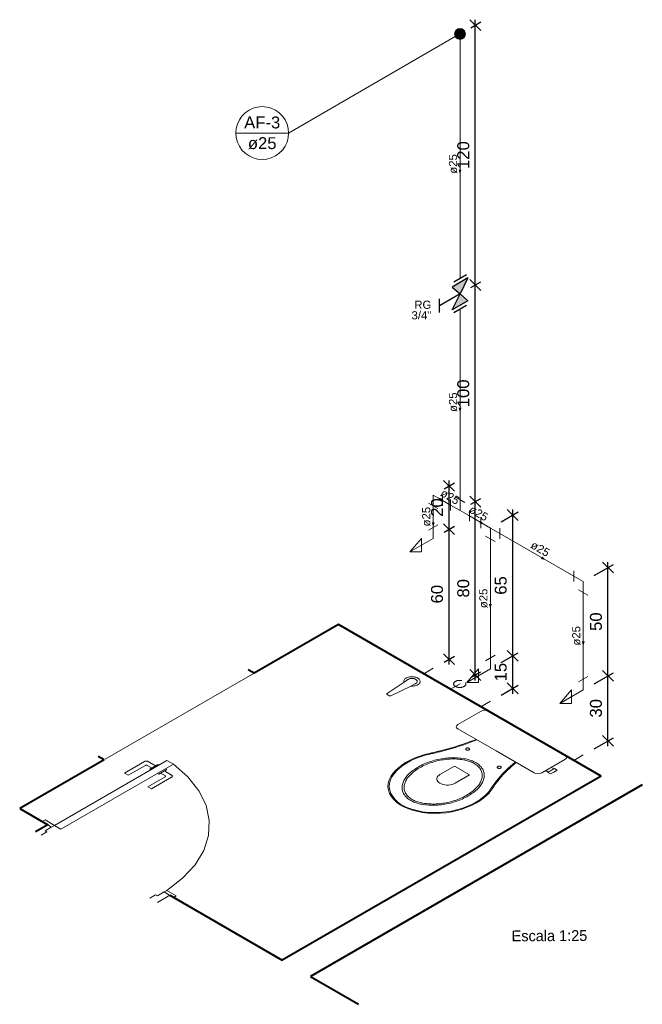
# Model space of a CAD drawing. Header units: millimetres. Extents: x 26 to 1362, y 24 to 358.
# Tile 124 of 256: x 648 to 659, y 257 to 275. Entities that reach past the tile are written whole.
import ezdxf

# ---------------------------------------------------------------- set-up
doc = ezdxf.new("R2010")
doc.units = ezdxf.units.MM
doc.linetypes.add('HIDDEN2', pattern=[4.7625, 3.175, -1.5875])
for name, color, linetype, lineweight in [('AF-Colunas', 4, 'Continuous', 5), ('AF-Condutos', 4, 'Continuous', 5), ('AF-Conexões', 9, 'Continuous', 5), ('AF-Indicação coluna', 5, 'Continuous', 5), ('AF-Sentido conduto', 9, 'Continuous', 5), ('AF-Textos conduto', 7, 'Continuous', 5), ('Cotas', 1, 'Continuous', 5), ('MB_ALVENARIA', 7, 'Continuous', 40), ('MB_ESQUADRIA', 7, 'Continuous', 5), ('MB_MOBILIÁRIO', 8, 'Continuous', 13), ('MB_TEXTO_0', 7, 'Continuous', 13), ('Nível 1', 7, 'Continuous', 5), ('Texto da cota', 7, 'Continuous', 5), ('Textos', 7, 'Continuous', 5)]:
    doc.layers.add(name, color=color, linetype=linetype, lineweight=lineweight)
doc.layers.add('Simbolos', color=5, linetype='Continuous')
doc.layers.add('Simbolos_int', color=2, linetype='Continuous')
doc.styles.add('arial', font='arial.ttf')
doc.styles.add('AVANT', font='txt')
doc.styles.get("Standard").update_dxf_attribs({"font": 'arial.ttf'})
doc.dimstyles.new('UM_25.000000', dxfattribs={"dimtxt": 0.18, "dimasz": 0.2, "dimexe": 0.1, "dimexo": 0.2, "dimgap": 0, "dimtad": 1, "dimtih": 1, "dimtoh": 1, "dimdec": 1, "dimlfac": 25, "dimzin": 0, "dimdsep": 46, "dimtxsty": 'Standard', "dimcen": 0.09, "dimdle": 0.1, "dimadec": 1, "dimazin": 2, "dimtfac": 1, "dimtdec": 4, "dimtofl": 0, "dimtmove": 0, "dimatfit": 3, "dimfxl": 1, "dimtolj": 1, "dimarcsym": 0})

# ---------------------------------------------------------------- blocks, each defined once
blk = doc.blocks.new('_Oblique')
at = {"color": 0, "linetype": 'ByBlock', "lineweight": -2}
blk.add_line((-0.5, -0.5), (0.5, 0.5), dxfattribs=at)
blk = doc.blocks.new('*D292')
at = {"layer": 'Cotas', "color": 0, "lineweight": -2, "transparency": 16777216}
for p, q in [((658.635, 261.88), (658.635, 263.28)), ((658.378, 263.033), (658.735, 263.237)), ((658.378, 261.833), (658.735, 262.037))]:
    blk.add_line(p, q, dxfattribs=at)
at = {"layer": 'DEFPOINTS', "color": 0, "transparency": 16777216}
for p in [(658.635, 263.18), (658.178, 262.918), (658.178, 261.718)]:
    blk.add_point(p, dxfattribs=at)
at = {"layer": 'Cotas', "color": 0, "lineweight": -2, "transparency": 16777216, "xscale": 0.2, "yscale": 0.2, "zscale": 0.2}
for p, rotation in [((658.635, 263.18), 90), ((658.635, 261.98), 270)]:
    blk.add_blockref('_Oblique', p, dxfattribs=dict(at, rotation=rotation))
blk = doc.blocks.new('*D293')
at = {"layer": 'Cotas', "color": 0, "lineweight": -2, "transparency": 16777216}
for p, q in [((658.635, 263.08), (658.635, 265.28)), ((658.378, 265.033), (658.735, 265.237)), ((658.378, 263.033), (658.735, 263.237))]:
    blk.add_line(p, q, dxfattribs=at)
at = {"layer": 'DEFPOINTS', "color": 0, "transparency": 16777216}
for p in [(658.635, 265.18), (658.178, 264.918), (658.178, 262.918)]:
    blk.add_point(p, dxfattribs=at)
at = {"layer": 'Cotas', "color": 0, "lineweight": -2, "transparency": 16777216, "xscale": 0.2, "yscale": 0.2, "zscale": 0.2}
for p, rotation in [((658.635, 265.18), 90), ((658.635, 263.18), 270)]:
    blk.add_blockref('_Oblique', p, dxfattribs=dict(at, rotation=rotation))
blk = doc.blocks.new('*D294')
at = {"layer": 'Cotas', "color": 0, "lineweight": -2, "transparency": 16777216}
for p, q in [((656.876, 262.848), (656.876, 263.648)), ((656.662, 263.424), (656.976, 263.606)), ((656.662, 262.824), (656.976, 263.006))]:
    blk.add_line(p, q, dxfattribs=at)
at = {"layer": 'DEFPOINTS', "color": 0, "transparency": 16777216}
for p in [(656.876, 263.548), (656.462, 263.309), (656.462, 262.709)]:
    blk.add_point(p, dxfattribs=at)
at = {"layer": 'Cotas', "color": 0, "lineweight": -2, "transparency": 16777216, "xscale": 0.2, "yscale": 0.2, "zscale": 0.2}
for p, rotation in [((656.876, 263.548), 90), ((656.876, 262.948), 270)]:
    blk.add_blockref('_Oblique', p, dxfattribs=dict(at, rotation=rotation))
blk = doc.blocks.new('*D295')
at = {"layer": 'Cotas', "color": 0, "lineweight": -2, "transparency": 16777216}
for p, q in [((656.662, 266.024), (656.976, 266.206)), ((656.876, 263.448), (656.876, 266.248)), ((656.662, 263.424), (656.976, 263.606))]:
    blk.add_line(p, q, dxfattribs=at)
at = {"layer": 'DEFPOINTS', "color": 0, "transparency": 16777216}
for p in [(656.876, 266.148), (656.462, 265.909), (656.462, 263.309)]:
    blk.add_point(p, dxfattribs=at)
at = {"layer": 'Cotas', "color": 0, "lineweight": -2, "transparency": 16777216, "xscale": 0.2, "yscale": 0.2, "zscale": 0.2}
for p, rotation in [((656.876, 266.148), 90), ((656.876, 263.548), 270)]:
    blk.add_blockref('_Oblique', p, dxfattribs=dict(at, rotation=rotation))
blk = doc.blocks.new('*D296')
at = {"layer": 'Cotas', "color": 0, "lineweight": -2, "transparency": 16777216}
for p, q in [((656.102, 266.348), (656.285, 266.453)), ((656.185, 263.096), (656.185, 266.496)), ((656.102, 263.148), (656.285, 263.253))]:
    blk.add_line(p, q, dxfattribs=at)
at = {"layer": 'DEFPOINTS', "color": 0, "transparency": 16777216}
for p in [(656.185, 266.396), (655.902, 266.232), (655.902, 263.032)]:
    blk.add_point(p, dxfattribs=at)
at = {"layer": 'Cotas', "color": 0, "lineweight": -2, "transparency": 16777216, "xscale": 0.2, "yscale": 0.2, "zscale": 0.2}
for p, rotation in [((656.185, 266.396), 90), ((656.185, 263.196), 270)]:
    blk.add_blockref('_Oblique', p, dxfattribs=dict(at, rotation=rotation))
blk = doc.blocks.new('*D297')
at = {"layer": 'Cotas', "color": 0, "lineweight": -2, "transparency": 16777216}
for p, q in [((656.102, 270.348), (656.285, 270.453)), ((656.185, 266.296), (656.185, 270.496)), ((656.102, 266.348), (656.285, 266.453))]:
    blk.add_line(p, q, dxfattribs=at)
at = {"layer": 'DEFPOINTS', "color": 0, "transparency": 16777216}
for p in [(656.185, 270.396), (655.902, 270.232), (655.902, 266.232)]:
    blk.add_point(p, dxfattribs=at)
at = {"layer": 'Cotas', "color": 0, "lineweight": -2, "transparency": 16777216, "xscale": 0.2, "yscale": 0.2, "zscale": 0.2}
for p, rotation in [((656.185, 270.396), 90), ((656.185, 266.396), 270)]:
    blk.add_blockref('_Oblique', p, dxfattribs=dict(at, rotation=rotation))
blk = doc.blocks.new('*D298')
at = {"layer": 'Cotas', "color": 0, "lineweight": -2, "transparency": 16777216}
for p, q in [((656.185, 270.296), (656.185, 275.296)), ((656.102, 275.148), (656.285, 275.253)), ((656.102, 270.348), (656.285, 270.453))]:
    blk.add_line(p, q, dxfattribs=at)
at = {"layer": 'DEFPOINTS', "color": 0, "transparency": 16777216}
for p in [(656.185, 275.196), (655.902, 275.032), (655.902, 270.232)]:
    blk.add_point(p, dxfattribs=at)
at = {"layer": 'Cotas', "color": 0, "lineweight": -2, "transparency": 16777216, "xscale": 0.2, "yscale": 0.2, "zscale": 0.2}
for p, rotation in [((656.185, 275.196), 90), ((656.185, 270.396), 270)]:
    blk.add_blockref('_Oblique', p, dxfattribs=dict(at, rotation=rotation))
blk = doc.blocks.new('*D299')
at = {"layer": 'Cotas', "color": 0, "lineweight": -2, "transparency": 16777216}
for p, q in [((655.607, 265.834), (655.8, 265.945)), ((655.7, 263.387), (655.7, 265.987)), ((655.607, 263.434), (655.8, 263.545))]:
    blk.add_line(p, q, dxfattribs=at)
at = {"layer": 'DEFPOINTS', "color": 0, "transparency": 16777216}
for p in [(655.7, 265.887), (655.407, 265.718), (655.407, 263.318)]:
    blk.add_point(p, dxfattribs=at)
at = {"layer": 'Cotas', "color": 0, "lineweight": -2, "transparency": 16777216, "xscale": 0.2, "yscale": 0.2, "zscale": 0.2}
for p, rotation in [((655.7, 265.887), 90), ((655.7, 263.487), 270)]:
    blk.add_blockref('_Oblique', p, dxfattribs=dict(at, rotation=rotation))
blk = doc.blocks.new('*D300')
at = {"layer": 'Cotas', "color": 0, "lineweight": -2, "transparency": 16777216}
for p, q in [((655.607, 266.634), (655.8, 266.745)), ((655.7, 265.787), (655.7, 266.787)), ((655.607, 265.834), (655.8, 265.945))]:
    blk.add_line(p, q, dxfattribs=at)
at = {"layer": 'DEFPOINTS', "color": 0, "transparency": 16777216}
for p in [(655.7, 266.687), (655.407, 266.518), (655.407, 265.718)]:
    blk.add_point(p, dxfattribs=at)
at = {"layer": 'Cotas', "color": 0, "lineweight": -2, "transparency": 16777216, "xscale": 0.2, "yscale": 0.2, "zscale": 0.2}
for p, rotation in [((655.7, 266.687), 90), ((655.7, 265.887), 270)]:
    blk.add_blockref('_Oblique', p, dxfattribs=dict(at, rotation=rotation))

msp = doc.modelspace()

# ---------------------------------------------------------------- hatches: boundary and pattern name
at = {"layer": 'AF-Sentido conduto', "linetype": 'Continuous'}
for points in [[(655.9021, 272.4324), (655.928, 272.529), (655.8763, 272.529)], [(655.9021, 268.0324), (655.928, 268.129), (655.8763, 268.129)], [(655.4816, 266.4753), (655.5523, 266.4045), (655.5782, 266.4494)], [(655.4074, 265.9181), (655.4333, 266.0147), (655.3816, 266.0147)], [(656.3555, 265.9707), (656.2848, 266.0414), (656.2589, 265.9966)], [(657.4935, 265.3137), (657.4228, 265.3844), (657.3969, 265.3395)], [(656.4624, 264.409), (656.4882, 264.5056), (656.4365, 264.5056)], [(658.1783, 263.7183), (658.2042, 263.8149), (658.1524, 263.8149)]]:
    msp.add_hatch(color=256, dxfattribs=at).paths.add_polyline_path(points)
at = {"layer": 'Simbolos', "linetype": 'Continuous'}
for points in [[(656.0479, 270.5266), (655.7569, 270.3586), (655.9021, 270.2324)], [(655.9021, 270.2324), (656.0479, 270.1066), (655.7569, 269.9386)]]:
    msp.add_hatch(color=256, dxfattribs=at).paths.add_polyline_path(points)

# ---------------------------------------------------------------- linework, layer by layer
at = {"layer": 'AF-Colunas', "const_width": 0.1}
msp.add_lwpolyline([(655.9521, 275.0324, 1), (655.8521, 275.0324, 1)], format="xyb", close=True, dxfattribs=at)
at = {"layer": 'AF-Colunas'}
msp.add_circle((655.9021, 275.0324), 0.1, dxfattribs=at)
at = {"layer": 'AF-Condutos'}
for p, q in [((655.9021, 274.9324), (655.9021, 270.5152)), ((655.9021, 269.9496), (655.9021, 266.4324)), ((655.7289, 266.3324), (655.5806, 266.4181)), ((655.4074, 266.3181), (655.4074, 265.9181)), ((656.0754, 266.1324), (656.2892, 266.009)), ((656.4624, 265.709), (656.4624, 263.509)), ((656.6356, 265.809), (658.0051, 265.0183)), ((658.1783, 264.7183), (658.1783, 263.1183))]:
    msp.add_line(p, q, dxfattribs=at)
at = {"layer": 'AF-Conexões'}
for p, q in [((655.494, 266.2681), (655.3208, 266.3681)), ((655.4074, 266.5181), (655.5806, 266.4181)), ((655.4074, 266.5181), (655.4074, 266.3181)), ((655.5806, 266.5181), (655.5806, 266.3181)), ((655.7289, 266.2324), (655.7289, 266.4324)), ((655.8155, 266.4824), (655.9888, 266.3824)), ((655.9021, 266.2324), (655.9021, 266.4324)), ((655.9021, 266.2324), (655.7289, 266.3324)), ((655.9021, 266.2324), (656.0754, 266.1324)), ((656.0754, 266.2324), (656.0754, 266.0324)), ((656.2892, 265.909), (656.2892, 266.109)), ((656.4624, 265.909), (656.2892, 266.009)), ((655.494, 265.9681), (655.3208, 265.8681)), ((655.4074, 265.7181), (655.4074, 265.9181)), ((656.4624, 265.909), (656.6356, 265.809)), ((656.4624, 265.909), (656.4624, 265.709)), ((656.6356, 265.909), (656.6356, 265.709)), ((655.4074, 265.7181), (654.9744, 265.4681)), ((654.9744, 265.4681), (655.1909, 265.7181)), ((655.1909, 265.7181), (655.1909, 265.4681)), ((656.549, 265.659), (656.3758, 265.759)), ((655.1909, 265.4681), (654.9744, 265.4681)), ((658.0051, 264.9183), (658.0051, 265.1183)), ((658.1783, 264.9183), (658.0051, 265.0183)), ((658.1783, 264.9183), (658.1783, 264.7183)), ((658.2649, 264.6683), (658.0917, 264.7683)), ((656.549, 263.559), (656.3758, 263.459)), ((656.4624, 263.309), (656.4624, 263.509)), ((656.4624, 263.309), (656.0294, 263.059)), ((656.0294, 263.059), (656.2459, 263.309)), ((656.2459, 263.309), (656.2459, 263.059)), ((658.2649, 263.1683), (658.0917, 263.0683)), ((658.1783, 262.9183), (658.1783, 263.1183)), ((656.2459, 263.059), (656.0294, 263.059)), ((658.1783, 262.9183), (657.7453, 262.6683)), ((657.7453, 262.6683), (657.9618, 262.9183)), ((657.9618, 262.9183), (657.9618, 262.6683)), ((657.9618, 262.6683), (657.7453, 262.6683))]:
    msp.add_line(p, q, dxfattribs=at)
at = {"layer": 'AF-Indicação coluna'}
for p, q in [((652.7326, 273.2025), (655.8155, 274.9824)), ((651.7611, 273.2025), (652.7363, 273.2025))]:
    msp.add_line(p, q, dxfattribs=at)
msp.add_lwpolyline([(652.7363, 273.2025), (652.7289, 273.2872), (652.7069, 273.3693), (652.671, 273.4463), (652.6222, 273.5159), (652.5621, 273.576), (652.4925, 273.6248), (652.4155, 273.6607), (652.3334, 273.6827), (652.2487, 273.6901), (652.1641, 273.6827), (652.082, 273.6607), (652.0049, 273.6248), (651.9353, 273.576), (651.8752, 273.5159), (651.8265, 273.4463), (651.7905, 273.3693), (651.7685, 273.2872), (651.7611, 273.2025), (651.7685, 273.1178), (651.7905, 273.0357), (651.8265, 272.9587), (651.8752, 272.8891), (651.9353, 272.829), (652.0049, 272.7802), (652.082, 272.7443), (652.1641, 272.7223), (652.2487, 272.7149), (652.3334, 272.7223), (652.4155, 272.7443), (652.4925, 272.7802), (652.5621, 272.829), (652.6222, 272.8891), (652.671, 272.9587), (652.7069, 273.0357), (652.7289, 273.1178), (652.7363, 273.2025)], dxfattribs=at)
at = {"layer": 'AF-Sentido conduto'}
for points in [[(655.9021, 272.8324), (655.9021, 272.4324)], [(655.9021, 268.4324), (655.9021, 268.0324)], [(655.828, 266.2753), (655.4816, 266.4753)], [(655.4074, 266.3181), (655.4074, 265.9181)], [(656.0091, 266.1707), (656.3555, 265.9707)], [(657.1471, 265.5137), (657.4935, 265.3137)], [(656.4624, 264.809), (656.4624, 264.409)], [(658.1783, 264.1183), (658.1783, 263.7183)]]:
    msp.add_lwpolyline(points, dxfattribs=at)
at = {"layer": 'MB_ALVENARIA'}
for p, q in [((652.0996, 263.2278), (651.9888, 263.2918)), ((649.3284, 261.6278), (649.2175, 261.6918)), ((659.2692, 261.1672), (653.1389, 257.6278)), ((647.7695, 260.7278), (648.2891, 260.4278)), ((648.2891, 260.4278), (648.0612, 260.2963)), ((653.1389, 257.6278), (654.0295, 257.1136))]:
    msp.add_line(p, q, dxfattribs=at)
for points in [[(653.6585, 264.1278), (652.0996, 263.2278)], [(658.5082, 261.3278), (653.6585, 264.1278)], [(649.3284, 261.6278), (647.7695, 260.7278)], [(658.5082, 261.3278), (652.6193, 257.9278)], [(647.7695, 260.7278), (648.2891, 260.4278)], [(650.5408, 259.1278), (652.6193, 257.9278)]]:
    msp.add_lwpolyline(points, dxfattribs=at)
at = {"layer": 'MB_ESQUADRIA'}
for p, q in [((650.0732, 261.5961), (649.7023, 261.3822)), ((650.0732, 261.5961), (649.7023, 261.3822)), ((649.7716, 261.3422), (650.0905, 261.5261)), ((649.7716, 261.3422), (650.0905, 261.5261)), ((650.1251, 261.5261), (650.2069, 261.4788)), ((650.1251, 261.5261), (650.2069, 261.4788)), ((650.2762, 261.5187), (650.1425, 261.596)), ((650.2762, 261.5187), (650.1425, 261.596)), ((650.3198, 261.5438), (650.172, 261.4586)), ((650.3198, 261.5438), (650.172, 261.4586)), ((650.172, 261.4586), (650.194, 261.4459)), ((650.172, 261.4586), (650.194, 261.4459)), ((650.3418, 261.5311), (650.3198, 261.5438)), ((650.3418, 261.5311), (650.3198, 261.5438)), ((650.4629, 261.4611), (650.4849, 261.4484)), ((650.4629, 261.4611), (650.4849, 261.4484)), ((649.7023, 261.3822), (649.7716, 261.3422)), ((649.7023, 261.3822), (649.7716, 261.3422)), ((650.135, 261.1321), (650.4539, 261.316)), ((650.135, 261.1321), (650.4539, 261.316)), ((650.5751, 261.306), (650.2042, 261.0921)), ((650.5751, 261.306), (650.2042, 261.0921)), ((650.3371, 261.3632), (650.3152, 261.3759)), ((650.3371, 261.3632), (650.3152, 261.3759)), ((650.4849, 261.4484), (650.3371, 261.3632)), ((650.4849, 261.4484), (650.3371, 261.3632)), ((650.4539, 261.336), (650.3721, 261.3833)), ((650.4539, 261.336), (650.3721, 261.3833)), ((650.4414, 261.4233), (650.5752, 261.346)), ((650.4414, 261.4233), (650.5752, 261.346)), ((650.2042, 261.0921), (650.135, 261.1321)), ((650.2042, 261.0921), (650.135, 261.1321)), ((648.2372, 260.3178), (648.3584, 260.3878)), ((648.2372, 260.3178), (648.3584, 260.3878)), ((648.2372, 260.3178), (648.3584, 260.3878)), ((648.2372, 260.3178), (648.3584, 260.3878)), ((648.3585, 260.3877), (648.2719, 260.4378)), ((648.3585, 260.3877), (648.2719, 260.4378)), ((648.3585, 260.3877), (648.2719, 260.4378)), ((648.3585, 260.3877), (648.2719, 260.4378)), ((648.2718, 260.2978), (648.1652, 260.2363)), ((648.2718, 260.2978), (648.1652, 260.2363)), ((648.2718, 260.2978), (648.1652, 260.2363)), ((648.2718, 260.2978), (648.1652, 260.2363)), ((648.2372, 260.3178), (648.2718, 260.2978)), ((648.2372, 260.3178), (648.2718, 260.2978)), ((648.2372, 260.3178), (648.2718, 260.2978)), ((648.2372, 260.3178), (648.2718, 260.2978)), ((650.2808, 259.1377), (650.1744, 259.0762)), ((650.2808, 259.1377), (650.1744, 259.0762)), ((650.3155, 259.1177), (650.2809, 259.1377)), ((650.3155, 259.1177), (650.2809, 259.1377)), ((650.3129, 258.9963), (650.5408, 259.1278)), ((650.3155, 259.1177), (650.4368, 259.1877)), ((650.3155, 259.1177), (650.4368, 259.1877)), ((650.4367, 259.1877), (650.5234, 259.1377)), ((650.4367, 259.1877), (650.5234, 259.1377))]:
    msp.add_line(p, q, dxfattribs=at)
at = {"layer": 'MB_ESQUADRIA', "linetype": 'HIDDEN2'}
for points in [[(652.0996, 263.2278), (649.3284, 261.6278)], [(650.4887, 259.2177), (650.7795, 259.4423), (651.0076, 259.6898), (651.1677, 259.9545), (651.2561, 260.2302), (651.2707, 260.5104), (651.2112, 260.7887), (651.079, 261.0584), (650.8771, 261.3134), (650.6103, 261.5477)], [(650.4887, 259.2177), (650.7795, 259.4423), (651.0076, 259.6898), (651.1677, 259.9545), (651.2561, 260.2302), (651.2707, 260.5104), (651.2112, 260.7887), (651.079, 261.0584), (650.8771, 261.3134), (650.6103, 261.5477)]]:
    msp.add_lwpolyline(points, dxfattribs=at)
at = {"layer": 'MB_ESQUADRIA'}
for points in [[(650.6103, 261.5477), (648.5317, 260.3477), (648.4105, 260.4177), (650.489, 261.6177), (650.6103, 261.5477)], [(650.1425, 261.596), (650.1393, 261.5977), (650.1359, 261.5992), (650.1323, 261.6005), (650.1285, 261.6017), (650.1246, 261.6026), (650.1205, 261.6034), (650.1164, 261.6039), (650.1121, 261.6042), (650.1078, 261.6043), (650.1036, 261.6042), (650.0993, 261.6039), (650.0952, 261.6034), (650.0911, 261.6026), (650.0871, 261.6017), (650.0833, 261.6006), (650.0797, 261.5992), (650.0763, 261.5977), (650.0732, 261.5961)], [(650.1425, 261.596), (650.1393, 261.5977), (650.1359, 261.5992), (650.1323, 261.6005), (650.1285, 261.6017), (650.1246, 261.6026), (650.1205, 261.6034), (650.1164, 261.6039), (650.1121, 261.6042), (650.1078, 261.6043), (650.1036, 261.6042), (650.0993, 261.6039), (650.0952, 261.6034), (650.0911, 261.6026), (650.0871, 261.6017), (650.0833, 261.6006), (650.0797, 261.5992), (650.0763, 261.5977), (650.0732, 261.5961)], [(650.1251, 261.5261), (650.1218, 261.5276), (650.1181, 261.5289), (650.1141, 261.5297), (650.1099, 261.5301), (650.1056, 261.5301), (650.1014, 261.5297), (650.0974, 261.5289), (650.0937, 261.5276), (650.0905, 261.5261)], [(650.1251, 261.5261), (650.1218, 261.5276), (650.1181, 261.5289), (650.1141, 261.5297), (650.1099, 261.5301), (650.1056, 261.5301), (650.1014, 261.5297), (650.0974, 261.5289), (650.0937, 261.5276), (650.0905, 261.5261)], [(650.4539, 261.316), (650.4553, 261.3169), (650.4566, 261.3179), (650.4578, 261.3189), (650.4588, 261.32), (650.4596, 261.3212), (650.4602, 261.3223), (650.4607, 261.3235), (650.461, 261.3248), (650.4611, 261.326), (650.461, 261.3272), (650.4607, 261.3285), (650.4602, 261.3297), (650.4596, 261.3308), (650.4588, 261.332), (650.4578, 261.3331), (650.4566, 261.3341), (650.4553, 261.3351), (650.4539, 261.336)], [(650.4539, 261.316), (650.4553, 261.3169), (650.4566, 261.3179), (650.4578, 261.3189), (650.4588, 261.32), (650.4596, 261.3212), (650.4602, 261.3223), (650.4607, 261.3235), (650.461, 261.3248), (650.4611, 261.326), (650.461, 261.3272), (650.4607, 261.3285), (650.4602, 261.3297), (650.4596, 261.3308), (650.4588, 261.332), (650.4578, 261.3331), (650.4566, 261.3341), (650.4553, 261.3351), (650.4539, 261.336)], [(650.5751, 261.306), (650.578, 261.3078), (650.5806, 261.3097), (650.5829, 261.3118), (650.5849, 261.314), (650.5865, 261.3163), (650.5878, 261.3186), (650.5887, 261.321), (650.5893, 261.3235), (650.5895, 261.326), (650.5893, 261.3284), (650.5887, 261.3309), (650.5878, 261.3333), (650.5865, 261.3356), (650.5849, 261.3379), (650.5829, 261.3401), (650.5806, 261.3422), (650.578, 261.3441), (650.5752, 261.346)], [(650.5751, 261.306), (650.578, 261.3078), (650.5806, 261.3097), (650.5829, 261.3118), (650.5849, 261.314), (650.5865, 261.3163), (650.5878, 261.3186), (650.5887, 261.321), (650.5893, 261.3235), (650.5895, 261.326), (650.5893, 261.3284), (650.5887, 261.3309), (650.5878, 261.3333), (650.5865, 261.3356), (650.5849, 261.3379), (650.5829, 261.3401), (650.5806, 261.3422), (650.578, 261.3441), (650.5752, 261.346)], [(648.2718, 260.4378), (648.1853, 260.4877), (648.2373, 260.5177), (648.4105, 260.4177), (648.3585, 260.3877), (648.3584, 260.3878)], [(648.2718, 260.4378), (648.1853, 260.4877), (648.2373, 260.5177), (648.4105, 260.4177), (648.3585, 260.3877), (648.3584, 260.3878)], [(648.2718, 260.4378), (648.1853, 260.4877), (648.2373, 260.5177), (648.4105, 260.4177), (648.3585, 260.3877), (648.3584, 260.3878)], [(648.2718, 260.4378), (648.1853, 260.4877), (648.2373, 260.5177), (648.4105, 260.4177), (648.3585, 260.3877), (648.3584, 260.3878)], [(650.5234, 259.1377), (650.6099, 259.0877), (650.6619, 259.1177), (650.4887, 259.2177), (650.4367, 259.1877), (650.4368, 259.1877)], [(650.5234, 259.1377), (650.6099, 259.0877), (650.6619, 259.1177), (650.4887, 259.2177), (650.4367, 259.1877), (650.4368, 259.1877)]]:
    msp.add_lwpolyline(points, dxfattribs=at)
at = {"layer": 'MB_MOBILIÁRIO'}
for p, q in [((654.9363, 263.1086), (654.8682, 263.0626)), ((654.8682, 263.0626), (654.5554, 262.8516)), ((654.9937, 262.9891), (654.6262, 262.8108)), ((655.0713, 263.0307), (654.9919, 262.9914)), ((654.5929, 262.8115), (654.5567, 262.8324)), ((657.8402, 261.7135), (656.4292, 262.5281))]:
    msp.add_line(p, q, dxfattribs=at)
for points in [[(654.9937, 262.9891), (655.0146, 262.9883), (655.0355, 262.9892), (655.056, 262.9917), (655.0758, 262.9958), (655.0943, 263.0014), (655.1113, 263.0085), (655.1264, 263.0169), (655.1394, 263.0264), (655.15, 263.0368), (655.158, 263.048), (655.1633, 263.0597), (655.1657, 263.0717), (655.1652, 263.0838), (655.1618, 263.0958), (655.1556, 263.1073), (655.1467, 263.1183), (655.1353, 263.1284), (655.1215, 263.1375), (655.1057, 263.1455), (655.0881, 263.1521), (655.0692, 263.1572), (655.0492, 263.1608), (655.0285, 263.1628), (655.0075, 263.1631), (654.9867, 263.1617), (654.9664, 263.1586), (654.947, 263.154), (654.929, 263.1479), (654.9125, 263.1404), (654.898, 263.1316), (654.8858, 263.1218), (654.876, 263.1111), (654.8689, 263.0997), (654.8645, 263.0879), (654.863, 263.0758), (654.8645, 263.0638)], [(655.0713, 263.0307), (655.0808, 263.0352), (655.0892, 263.0405), (655.0964, 263.0463), (655.1023, 263.0525), (655.1067, 263.0592), (655.1096, 263.0661), (655.1109, 263.0732), (655.1107, 263.0803), (655.1089, 263.0874), (655.1056, 263.0942), (655.1007, 263.1008), (655.0945, 263.1069), (655.087, 263.1126), (655.0782, 263.1176), (655.0685, 263.122), (655.0578, 263.1256), (655.0464, 263.1284), (655.0346, 263.1303), (655.0223, 263.1313), (655.01, 263.1315), (654.9977, 263.1307), (654.9857, 263.129), (654.9742, 263.1265), (654.9633, 263.1231), (654.9533, 263.1189), (654.9442, 263.1141), (654.9363, 263.1086)], [(654.5554, 262.8516), (654.5531, 262.8497), (654.5513, 262.8476), (654.5501, 262.8454), (654.5496, 262.843), (654.5497, 262.8407), (654.5506, 262.8384), (654.552, 262.8362), (654.5541, 262.8342), (654.5567, 262.8324)], [(654.5929, 262.8115), (654.596, 262.81), (654.5995, 262.8088), (654.6033, 262.8079), (654.6073, 262.8075), (654.6113, 262.8074), (654.6154, 262.8077), (654.6193, 262.8083), (654.6229, 262.8094), (654.6262, 262.8108)], [(656.4292, 262.5281), (656.4292, 262.5281), (656.397, 262.541), (656.3623, 262.5439), (656.3251, 262.5396), (656.2928, 262.5267), (655.8638, 262.279), (655.8638, 262.279), (655.8415, 262.2604), (655.8341, 262.2389), (655.839, 262.2189), (655.8614, 262.2003), (656.5681, 261.7923)], [(655.6067, 261.8101), (655.6753, 261.8288), (655.7432, 261.8483), (655.8104, 261.8686), (655.877, 261.8897), (655.9427, 261.9116), (656.0077, 261.9342), (656.0718, 261.9576), (656.1352, 261.9817), (656.1976, 262.0065)], [(655.6164, 261.7979), (655.6854, 261.8168), (655.7538, 261.8364), (655.8214, 261.8568), (655.8883, 261.878), (655.9545, 261.9), (656.0199, 261.9228), (656.0844, 261.9463), (656.1481, 261.9705), (656.211, 261.9956)], [(656.0176, 261.8123), (656.0225, 261.8099), (656.0281, 261.8081), (656.0341, 261.8068), (656.0404, 261.8062), (656.0468, 261.8062), (656.0531, 261.8068), (656.0592, 261.8081), (656.0647, 261.8099), (656.0697, 261.8123), (656.0738, 261.8152), (656.077, 261.8184), (656.0792, 261.8218), (656.0803, 261.8255), (656.0803, 261.8292), (656.0792, 261.8328), (656.077, 261.8363), (656.0738, 261.8395), (656.0697, 261.8424), (656.0647, 261.8448), (656.0592, 261.8466), (656.0531, 261.8479), (656.0468, 261.8485), (656.0404, 261.8485), (656.0341, 261.8479), (656.0281, 261.8466), (656.0225, 261.8448), (656.0176, 261.8424), (656.0135, 261.8395), (656.0102, 261.8363), (656.008, 261.8328), (656.0069, 261.8292), (656.0069, 261.8255), (656.008, 261.8218), (656.0102, 261.8184), (656.0135, 261.8152), (656.0176, 261.8123)], [(656.211, 261.9956), (656.211, 261.9956), (656.2141, 261.9966)], [(655.2314, 261.7207), (655.14, 261.6908), (655.0533, 261.6567), (654.9719, 261.6184), (654.8964, 261.5764), (654.8272, 261.5308), (654.7649, 261.482), (654.7099, 261.4304), (654.6626, 261.3763), (654.6234, 261.3201)], [(655.2402, 261.7083), (655.1505, 261.6792), (655.0655, 261.6458), (654.9856, 261.6084), (654.9115, 261.5672), (654.8438, 261.5225), (654.7829, 261.4747), (654.7293, 261.424), (654.6833, 261.3709), (654.6453, 261.3157)], [(656.1936, 261.5761), (656.2128, 261.5644), (656.2308, 261.5521), (656.2476, 261.5393), (656.2632, 261.526), (656.2775, 261.5121), (656.2904, 261.4979), (656.3019, 261.4833), (656.3121, 261.4683), (656.3208, 261.453), (656.3208, 261.453), (656.3208, 261.453), (656.3208, 261.453), (656.3294, 261.4349), (656.3365, 261.4165), (656.3421, 261.398), (656.3462, 261.3793), (656.3488, 261.3606), (656.3498, 261.3418), (656.3494, 261.323), (656.3474, 261.3042), (656.3439, 261.2855), (656.3439, 261.2855), (656.3439, 261.2855), (656.3439, 261.2855), (656.3388, 261.2663), (656.3325, 261.2473), (656.3249, 261.2283), (656.3161, 261.2096), (656.306, 261.191), (656.2947, 261.1727), (656.2821, 261.1547), (656.2684, 261.137), (656.2535, 261.1195), (656.2535, 261.1195), (656.2535, 261.1195), (656.2535, 261.1195), (656.2355, 261.1003), (656.2164, 261.0814), (656.1962, 261.063), (656.1749, 261.0449), (656.1526, 261.0273), (656.1292, 261.0101), (656.1048, 260.9934), (656.0794, 260.9771), (656.0531, 260.9614), (656.0531, 260.9614), (656.0531, 260.9614), (656.0531, 260.9614), (656.0259, 260.9462), (655.9978, 260.9316), (655.9689, 260.9175), (655.9391, 260.904), (655.9085, 260.8911), (655.8773, 260.8788), (655.8452, 260.8671), (655.8126, 260.8561), (655.7793, 260.8457), (655.7793, 260.8457), (655.7793, 260.8457), (655.7793, 260.8457), (655.7491, 260.8371), (655.7184, 260.8292), (655.6871, 260.822), (655.6554, 260.8154), (655.6233, 260.8096), (655.5908, 260.8045), (655.5581, 260.8001), (655.525, 260.7965), (655.4917, 260.7936), (655.4917, 260.7936), (655.4917, 260.7936), (655.4917, 260.7936), (655.4593, 260.7915), (655.4268, 260.7904), (655.3943, 260.7901), (655.3617, 260.7907), (655.3293, 260.7922), (655.297, 260.7946), (655.2649, 260.7978), (655.2331, 260.8019), (655.2017, 260.8069), (655.2017, 260.8069), (655.2017, 260.8069), (655.2017, 260.8069), (655.1752, 260.8119), (655.1493, 260.8178), (655.1239, 260.8244), (655.0992, 260.8319), (655.0753, 260.8401), (655.0522, 260.8491), (655.03, 260.8588), (655.0087, 260.8692), (654.9885, 260.8803), (654.9885, 260.8803), (654.9885, 260.8803), (654.9885, 260.8803), (654.9693, 260.892), (654.9513, 260.9043), (654.9345, 260.9171), (654.919, 260.9304), (654.9047, 260.9442), (654.8917, 260.9585), (654.8802, 260.9731), (654.87, 260.9881), (654.8613, 261.0034), (654.8613, 261.0034), (654.8613, 261.0034), (654.8613, 261.0034), (654.8528, 261.0215), (654.8457, 261.0399), (654.84, 261.0584), (654.8359, 261.077), (654.8334, 261.0958), (654.8323, 261.1146), (654.8328, 261.1334), (654.8347, 261.1521), (654.8382, 261.1708), (654.8382, 261.1708), (654.8382, 261.1708), (654.8382, 261.1708), (654.8433, 261.19), (654.8496, 261.2091), (654.8572, 261.2281), (654.8661, 261.2468), (654.8761, 261.2653), (654.8875, 261.2836), (654.9, 261.3017), (654.9137, 261.3194), (654.9286, 261.3368), (654.9286, 261.3368), (654.9286, 261.3368), (654.9286, 261.3368), (654.9466, 261.3561), (654.9657, 261.3749), (654.9859, 261.3934), (655.0072, 261.4115), (655.0296, 261.4291), (655.0529, 261.4463), (655.0773, 261.463), (655.1027, 261.4793), (655.129, 261.495), (655.129, 261.495), (655.129, 261.495), (655.129, 261.495), (655.1562, 261.5102), (655.1843, 261.5248), (655.2133, 261.5389), (655.243, 261.5524), (655.2736, 261.5653), (655.3049, 261.5776), (655.3369, 261.5892), (655.3696, 261.6003), (655.4029, 261.6107), (655.4029, 261.6107), (655.4029, 261.6107), (655.4029, 261.6107), (655.433, 261.6193), (655.4638, 261.6272), (655.495, 261.6344), (655.5267, 261.641), (655.5588, 261.6468), (655.5913, 261.6519), (655.6241, 261.6563), (655.6571, 261.6599), (655.6904, 261.6628), (655.6904, 261.6628), (655.6904, 261.6628), (655.6904, 261.6628), (655.7228, 261.6649), (655.7553, 261.666), (655.7879, 261.6663), (655.8204, 261.6657), (655.8529, 261.6642), (655.8852, 261.6618), (655.9172, 261.6586), (655.949, 261.6545), (655.9804, 261.6495), (655.9804, 261.6495), (655.9804, 261.6495), (655.9804, 261.6495), (656.0069, 261.6445), (656.0329, 261.6386), (656.0582, 261.6319), (656.0829, 261.6245), (656.1068, 261.6162), (656.1299, 261.6072), (656.1521, 261.5975), (656.1734, 261.5871), (656.1936, 261.5761), (656.1936, 261.5761), (656.1936, 261.5761)], [(656.1655, 261.5598), (656.1834, 261.5489), (656.2002, 261.5374), (656.216, 261.5254), (656.2305, 261.513), (656.2438, 261.5), (656.2559, 261.4867), (656.2667, 261.473), (656.2762, 261.459), (656.2844, 261.4447), (656.2844, 261.4447), (656.2844, 261.4447), (656.2844, 261.4447), (656.2925, 261.4276), (656.2992, 261.4102), (656.3045, 261.3926), (656.3084, 261.375), (656.3109, 261.3572), (656.3119, 261.3394), (656.3114, 261.3216), (656.3096, 261.3038), (656.3062, 261.2861), (656.3062, 261.2861), (656.3062, 261.2861), (656.3062, 261.2861), (656.3014, 261.2678), (656.2954, 261.2496), (656.2882, 261.2315), (656.2797, 261.2136), (656.2701, 261.196), (656.2593, 261.1785), (656.2473, 261.1613), (656.2342, 261.1444), (656.22, 261.1278), (656.22, 261.1278), (656.22, 261.1278), (656.22, 261.1278), (656.2028, 261.1093), (656.1845, 261.0912), (656.1651, 261.0735), (656.1446, 261.0561), (656.1232, 261.0392), (656.1008, 261.0227), (656.0774, 261.0067), (656.053, 260.9911), (656.0278, 260.976), (656.0278, 260.976), (656.0278, 260.976), (656.0278, 260.976), (656.0017, 260.9615), (655.9747, 260.9474), (655.9469, 260.9339), (655.9184, 260.921), (655.8891, 260.9086), (655.859, 260.8968), (655.8283, 260.8856), (655.797, 260.875), (655.765, 260.8651), (655.765, 260.8651), (655.765, 260.8651), (655.765, 260.8651), (655.7362, 260.8568), (655.7069, 260.8493), (655.6771, 260.8424), (655.6469, 260.8362), (655.6163, 260.8306), (655.5853, 260.8257), (655.554, 260.8215), (655.5225, 260.8181), (655.4907, 260.8153), (655.4907, 260.8153), (655.4907, 260.8153), (655.4907, 260.8153), (655.4601, 260.8134), (655.4293, 260.8123), (655.3984, 260.812), (655.3676, 260.8126), (655.3368, 260.814), (655.3062, 260.8163), (655.2759, 260.8193), (655.2457, 260.8232), (655.216, 260.8279), (655.216, 260.8279), (655.216, 260.8279), (655.216, 260.8279), (655.1912, 260.8326), (655.167, 260.8381), (655.1433, 260.8443), (655.1202, 260.8513), (655.0978, 260.859), (655.0762, 260.8674), (655.0554, 260.8765), (655.0356, 260.8862), (655.0166, 260.8966), (655.0166, 260.8966), (655.0166, 260.8966), (655.0166, 260.8966), (654.9987, 260.9075), (654.9819, 260.919), (654.9662, 260.9309), (654.9516, 260.9434), (654.9383, 260.9563), (654.9262, 260.9697), (654.9154, 260.9833), (654.9059, 260.9974), (654.8978, 261.0116), (654.8978, 261.0116), (654.8978, 261.0116), (654.8978, 261.0116), (654.8896, 261.0288), (654.8829, 261.0462), (654.8776, 261.0637), (654.8737, 261.0814), (654.8713, 261.0992), (654.8702, 261.117), (654.8707, 261.1348), (654.8726, 261.1526), (654.8759, 261.1703), (654.8759, 261.1703), (654.8759, 261.1703), (654.8759, 261.1703), (654.8807, 261.1886), (654.8867, 261.2068), (654.894, 261.2249), (654.9024, 261.2427), (654.912, 261.2604), (654.9228, 261.2779), (654.9348, 261.2951), (654.9479, 261.312), (654.9621, 261.3286), (654.9621, 261.3286), (654.9621, 261.3286), (654.9621, 261.3286), (654.9793, 261.3471), (654.9977, 261.3652), (655.0171, 261.3829), (655.0375, 261.4002), (655.0589, 261.4172), (655.0814, 261.4337), (655.1048, 261.4497), (655.1291, 261.4653), (655.1543, 261.4803), (655.1543, 261.4803), (655.1543, 261.4803), (655.1543, 261.4803), (655.1805, 261.4949), (655.2074, 261.509), (655.2352, 261.5225), (655.2638, 261.5354), (655.2931, 261.5478), (655.3231, 261.5596), (655.3538, 261.5708), (655.3851, 261.5814), (655.4171, 261.5913), (655.4171, 261.5913), (655.4171, 261.5913), (655.4171, 261.5913), (655.4459, 261.5995), (655.4752, 261.6071), (655.505, 261.614), (655.5352, 261.6202), (655.5659, 261.6258), (655.5968, 261.6307), (655.6281, 261.6348), (655.6597, 261.6383), (655.6914, 261.6411), (655.6914, 261.6411), (655.6914, 261.6411), (655.6914, 261.6411), (655.7221, 261.643), (655.7529, 261.6441), (655.7837, 261.6444), (655.8145, 261.6438), (655.8453, 261.6424), (655.8759, 261.6401), (655.9063, 261.6371), (655.9364, 261.6332), (655.9661, 261.6285), (655.9661, 261.6285), (655.9661, 261.6285), (655.9661, 261.6285), (655.9909, 261.6238), (656.0152, 261.6183), (656.0389, 261.6121), (656.0619, 261.6051), (656.0843, 261.5974), (656.1059, 261.589), (656.1267, 261.5799), (656.1466, 261.5702), (656.1655, 261.5598), (656.1655, 261.5598), (656.1655, 261.5598)], [(655.2314, 261.7207), (655.2522, 261.7256), (655.2731, 261.7306), (655.294, 261.7355), (655.3148, 261.7405), (655.3357, 261.7455), (655.3565, 261.7504), (655.3774, 261.7554), (655.3982, 261.7604), (655.4191, 261.7653), (655.4399, 261.7703), (655.4608, 261.7753), (655.4816, 261.7802), (655.5025, 261.7852), (655.5233, 261.7902), (655.5442, 261.7952), (655.565, 261.8002), (655.5858, 261.8051), (655.6067, 261.8101), (655.6067, 261.8101)], [(655.2402, 261.7083), (655.282, 261.7182), (655.3238, 261.7281), (655.3657, 261.7381), (655.4075, 261.748), (655.4493, 261.758), (655.491, 261.768), (655.5328, 261.778), (655.5746, 261.7879), (655.6164, 261.7979)], [(657.8402, 261.7135), (657.8402, 261.7135), (657.8625, 261.6949), (657.8699, 261.6734), (657.8625, 261.652), (657.8402, 261.6334), (657.4112, 261.3857), (657.4112, 261.3857), (657.3789, 261.3728), (657.3417, 261.3685), (657.3046, 261.3728), (657.2723, 261.3857), (656.5681, 261.7923)], [(655.5316, 261.357), (655.7994, 261.5117), (655.9407, 261.4301)], [(656.9202, 261.5861), (656.8769, 261.5498), (656.8348, 261.513), (656.7941, 261.4758), (656.7547, 261.438), (656.7166, 261.3998), (656.6799, 261.3612), (656.6445, 261.3221), (656.6105, 261.2827), (656.5779, 261.2428)], [(656.6003, 261.4759), (656.6052, 261.4735), (656.6108, 261.4716), (656.6168, 261.4704), (656.6231, 261.4697), (656.6296, 261.4697), (656.6359, 261.4704), (656.6419, 261.4716), (656.6475, 261.4735), (656.6524, 261.4759), (656.6565, 261.4787), (656.6597, 261.4819), (656.6619, 261.4854), (656.663, 261.489), (656.663, 261.4928), (656.6619, 261.4964), (656.6597, 261.4999), (656.6565, 261.5031), (656.6524, 261.5059), (656.6475, 261.5083), (656.6419, 261.5102), (656.6359, 261.5114), (656.6296, 261.5121), (656.6231, 261.5121), (656.6168, 261.5114), (656.6108, 261.5102), (656.6052, 261.5083), (656.6003, 261.5059), (656.5962, 261.5031), (656.593, 261.4999), (656.5908, 261.4964), (656.5897, 261.4928), (656.5897, 261.489), (656.5908, 261.4854), (656.593, 261.4819), (656.5962, 261.4787), (656.6003, 261.4759)], [(656.9392, 261.5784), (656.8961, 261.5423), (656.8544, 261.5058), (656.8139, 261.4687), (656.7747, 261.4312), (656.7368, 261.3932), (656.7003, 261.3549), (656.6652, 261.316), (656.6314, 261.2768), (656.599, 261.2372)], [(656.9202, 261.5861), (656.9202, 261.5861), (656.922, 261.5879)], [(657.5203, 261.3971), (657.5724, 261.3671), (657.6344, 261.4029), (657.6963, 261.4386), (657.6443, 261.4687), (657.6344, 261.463), (657.5897, 261.4888)], [(657.6344, 261.463), (657.5302, 261.4029)], [(654.6234, 261.3201), (654.5932, 261.2586), (654.5759, 261.1955), (654.5717, 261.1316), (654.5807, 261.0678), (654.6027, 261.0052), (654.6375, 260.9445), (654.6846, 260.8866), (654.7432, 260.8324), (654.8126, 260.7825)], [(654.6453, 261.3157), (654.6159, 261.2557), (654.599, 261.1942), (654.5949, 261.1319), (654.6037, 261.0697), (654.6252, 261.0086), (654.6591, 260.9494), (654.705, 260.893), (654.7621, 260.8401), (654.8298, 260.7915)], [(655.5316, 261.357), (655.5094, 261.3418), (655.4921, 261.3245), (655.4803, 261.3058), (655.4743, 261.2861), (655.4743, 261.2662), (655.4803, 261.2465), (655.4921, 261.2278), (655.5094, 261.2105), (655.5316, 261.1953), (655.558, 261.1824), (655.5879, 261.1725), (655.6204, 261.1657), (655.6544, 261.1622), (655.6889, 261.1622), (655.7229, 261.1657), (655.7554, 261.1725), (655.7853, 261.1824), (655.8118, 261.1953)], [(655.8118, 261.1953), (656.0796, 261.3499), (655.9382, 261.4315)], [(657.5302, 261.4029), (657.4856, 261.4286)], [(657.5203, 261.3971), (657.5302, 261.4029)], [(656.5779, 261.2428), (656.5606, 261.2187), (656.5433, 261.1946), (656.526, 261.1704), (656.5087, 261.1463), (656.4915, 261.1222), (656.4742, 261.0981), (656.457, 261.0739), (656.4398, 261.0498), (656.4226, 261.0256)], [(656.599, 261.2372), (656.5818, 261.2131), (656.5645, 261.1891), (656.5472, 261.165), (656.53, 261.1409), (656.5128, 261.1169), (656.4956, 261.0928), (656.4784, 261.0687), (656.4612, 261.0446), (656.4441, 261.0205)], [(655.7427, 260.6822), (655.8382, 260.7041), (655.9302, 260.7306), (656.018, 260.7616), (656.1009, 260.7968), (656.1783, 260.8359), (656.2496, 260.8786), (656.3144, 260.9247), (656.3722, 260.9738), (656.4226, 261.0256)], [(655.7503, 260.6695), (655.8477, 260.6922), (655.9414, 260.7195), (656.0307, 260.7512), (656.1152, 260.7872), (656.1941, 260.8271), (656.267, 260.8707), (656.3332, 260.9177), (656.3924, 260.9678), (656.4441, 261.0205)], [(654.8191, 260.7787), (654.9055, 260.7387), (654.9994, 260.7048), (655.0997, 260.6777), (655.2048, 260.6576), (655.3133, 260.6448), (655.4237, 260.6396), (655.5344, 260.6421), (655.6438, 260.6521), (655.7503, 260.6695)], [(654.8348, 260.7887), (654.9189, 260.7496), (655.0105, 260.7166), (655.1083, 260.6901), (655.2108, 260.6705), (655.3166, 260.6581), (655.4242, 260.6531), (655.5321, 260.6554), (655.6388, 260.6652), (655.7427, 260.6822)]]:
    msp.add_lwpolyline(points, dxfattribs=at)
at = {"layer": 'Nível 1'}
for p, q in [((655.2342, 263.2181), (655.4074, 263.3181)), ((655.7289, 262.9324), (655.9021, 263.0324)), ((656.2892, 262.609), (656.4624, 262.709)), ((658.0051, 261.6183), (658.1783, 261.7183))]:
    msp.add_line(p, q, dxfattribs=at)
for points in [[(655.936, 263.0916), (655.9278, 263.0931), (655.9195, 263.0943), (655.9111, 263.095), (655.9026, 263.0954), (655.894, 263.0955), (655.8855, 263.0951), (655.8771, 263.0944), (655.8687, 263.0934), (655.8606, 263.0919), (655.8526, 263.0902), (655.8449, 263.0881), (655.8374, 263.0856), (655.8304, 263.0829), (655.8237, 263.0798), (655.8174, 263.0765), (655.8115, 263.0729), (655.8062, 263.069), (655.8013, 263.065), (655.797, 263.0607), (655.7933, 263.0563), (655.7901, 263.0517), (655.7876, 263.047), (655.7857, 263.0422), (655.7844, 263.0373), (655.7837, 263.0324), (655.7837, 263.0274), (655.7843, 263.0225), (655.7856, 263.0177), (655.7875, 263.0128), (655.79, 263.0081), (655.7931, 263.0035), (655.7968, 262.9991), (655.801, 262.9948), (655.8058, 262.9907), (655.8112, 262.9869), (655.817, 262.9833), (655.817, 262.9833)], [(655.817, 262.9833), (655.8232, 262.9799), (655.8299, 262.9768), (655.837, 262.9741), (655.8444, 262.9716), (655.8521, 262.9695), (655.86, 262.9677), (655.8682, 262.9662), (655.8765, 262.9651), (655.885, 262.9644), (655.8935, 262.9641), (655.902, 262.9641), (655.9106, 262.9644), (655.919, 262.9652), (655.9273, 262.9663), (655.9355, 262.9678), (655.9434, 262.9696), (655.9511, 262.9718), (655.9585, 262.9742), (655.9655, 262.977), (655.9722, 262.9801), (655.9784, 262.9835), (655.9842, 262.9871), (655.9895, 262.991), (655.9942, 262.9951), (655.9985, 262.9994), (656.0021, 263.0038), (656.0052, 263.0084), (656.0077, 263.0132), (656.0095, 263.018), (656.0107, 263.0228), (656.0113, 263.0278), (656.0112, 263.0327), (656.0105, 263.0376), (656.0092, 263.0425), (656.0072, 263.0473), (656.0046, 263.052), (656.0046, 263.052)]]:
    msp.add_lwpolyline(points, dxfattribs=at)
at = {"layer": 'Simbolos'}
for p, q in [((656.0479, 270.5266), (655.7569, 270.3586)), ((656.0479, 270.5266), (655.9021, 270.2324)), ((655.9021, 270.2324), (655.5218, 270.0128)), ((655.7569, 270.3586), (655.9027, 270.2328)), ((655.7569, 269.9386), (655.9021, 270.2324)), ((656.0479, 270.1066), (655.9021, 270.2324)), ((655.5218, 269.8868), (655.5218, 270.1388)), ((656.0479, 270.1066), (655.7569, 269.9386))]:
    msp.add_line(p, q, dxfattribs=at)
at = {"layer": 'Simbolos_int'}
for p, q in [((656.0194, 270.5829), (655.7866, 270.4485)), ((656.0194, 270.0173), (655.7866, 269.8829))]:
    msp.add_line(p, q, dxfattribs=at)

# ---------------------------------------------------------------- texts
at = {"layer": 'AF-Indicação coluna', "char_height": 0.22, "attachment_point": 8, "line_spacing_factor": 0.6, "style": 'arial'}
for s, insert, width in [('AF-3', (652.2487, 273.2851), 1.300195), ('ø25', (652.2487, 272.8999), 1.033887)]:
    msp.add_mtext(s, dxfattribs=dict(at, insert=insert, width=width))
at = {"layer": 'AF-Textos conduto', "char_height": 0.15, "width": 0.723721, "attachment_point": 8, "line_spacing_factor": 0.6, "style": 'arial'}
for insert, rotation in [((655.8516, 272.6324), 90.00021), ((655.8516, 268.2324), 90.00021), ((655.68, 266.419), 329.99993), ((655.3569, 266.1181), 90.00021), ((656.2075, 266.1145), 329.99993), ((657.3456, 265.4574), 329.99993), ((656.4119, 264.609), 90.00021), ((658.1278, 263.9183), 90.00021)]:
    msp.add_mtext('ø25', dxfattribs=dict(at, insert=insert, rotation=rotation))
at = {"layer": 'MB_TEXTO_0', "insert": (658.2534, 258.2807), "char_height": 0.2, "width": 4.389492, "attachment_point": 9, "rotation": 0.3, "line_spacing_factor": 0.6, "style": 'AVANT'}
msp.add_mtext('Escala 1:25', dxfattribs=at)
at = {"layer": 'Texto da cota', "char_height": 0.22, "attachment_point": 8, "rotation": 90.00021, "line_spacing_factor": 0.9, "style": 'arial'}
for s, insert, width in [('120', (656.0746, 272.7955), 1.041074), ('100', (656.0746, 268.3955), 1.041074), ('20', (655.5898, 266.2869), 0.707383), ('80', (656.0746, 264.7955), 0.707383), ('65', (656.7659, 264.8478), 0.707383), ('60', (655.5898, 264.6869), 0.707383), ('50', (658.5249, 264.1797), 0.707383), ('15', (656.7659, 263.2478), 0.707383), ('30', (658.5249, 262.5797), 0.707383)]:
    msp.add_mtext(s, dxfattribs=dict(at, insert=insert, width=width))
at = {"layer": 'Textos', "char_height": 0.15, "attachment_point": 9, "line_spacing_factor": 0.6, "style": 'arial'}
for s, insert, width in [('RG', (655.3725, 269.9549), 0.63), ('3/4"', (655.3725, 269.7599), 0.732949)]:
    msp.add_mtext(s, dxfattribs=dict(at, insert=insert, width=width))

# ---------------------------------------------------------------- dimensions: what is measured, and where the dimension line sits
at = {"layer": 'Cotas'}
for base, p1, p2, picture, middle in [((656.1846, 275.1955), (655.9021, 270.2324), (655.9021, 275.0324), '*D298', (655.9646, 272.7955)), ((656.1846, 270.3955), (655.9021, 266.2324), (655.9021, 270.2324), '*D297', (655.9646, 268.3955)), ((655.6998, 266.6869), (655.4074, 265.7181), (655.4074, 266.5181), '*D300', (655.4798, 266.2869)), ((656.1846, 266.3955), (655.9021, 263.0324), (655.9021, 266.2324), '*D296', (655.9646, 264.7955)), ((656.8759, 266.1478), (656.4624, 263.309), (656.4624, 265.909), '*D295', (656.6559, 264.8478)), ((655.6998, 265.8869), (655.4074, 263.3181), (655.4074, 265.7181), '*D299', (655.4798, 264.6869)), ((658.6349, 265.1797), (658.1783, 262.9183), (658.1783, 264.9183), '*D293', (658.4149, 264.1797)), ((656.8759, 263.5478), (656.4624, 262.709), (656.4624, 263.309), '*D294', (656.6559, 263.2478)), ((658.6349, 263.1797), (658.1783, 261.7183), (658.1783, 262.9183), '*D292', (658.4149, 262.5797))]:
    dim = msp.add_linear_dim(base=base, p1=p1, p2=p2, angle=90, text=' ', dimstyle='UM_25.000000', override={"dimtxt": 0.22, "dimasz": 0.2, "dimexe": 0.1, "dimexo": 0.2, "dimtad": 1, "dimtih": 0, "dimtoh": 0, "dimdec": 1, "dimlfac": 25, "dimzin": 8, "dimtxsty": 'arial', "dimblk": 'Oblique', "dimblk1": 'Oblique', "dimblk2": 'Oblique', "dimsah": 1, "dimdle": 0.1, "dimse1": 0, "dimse2": 0, "dimclrt": 256, "dimadec": 1, "dimazin": 3, "dimtmove": 2, "dimldrblk": 'Oblique'}, dxfattribs=at)
    dim.commit()
    dim.dimension.update_dxf_attribs({"geometry": picture, "text_midpoint": middle, "dimtype": 160, "text_rotation": 90})

doc.saveas('drawing.dxf')
